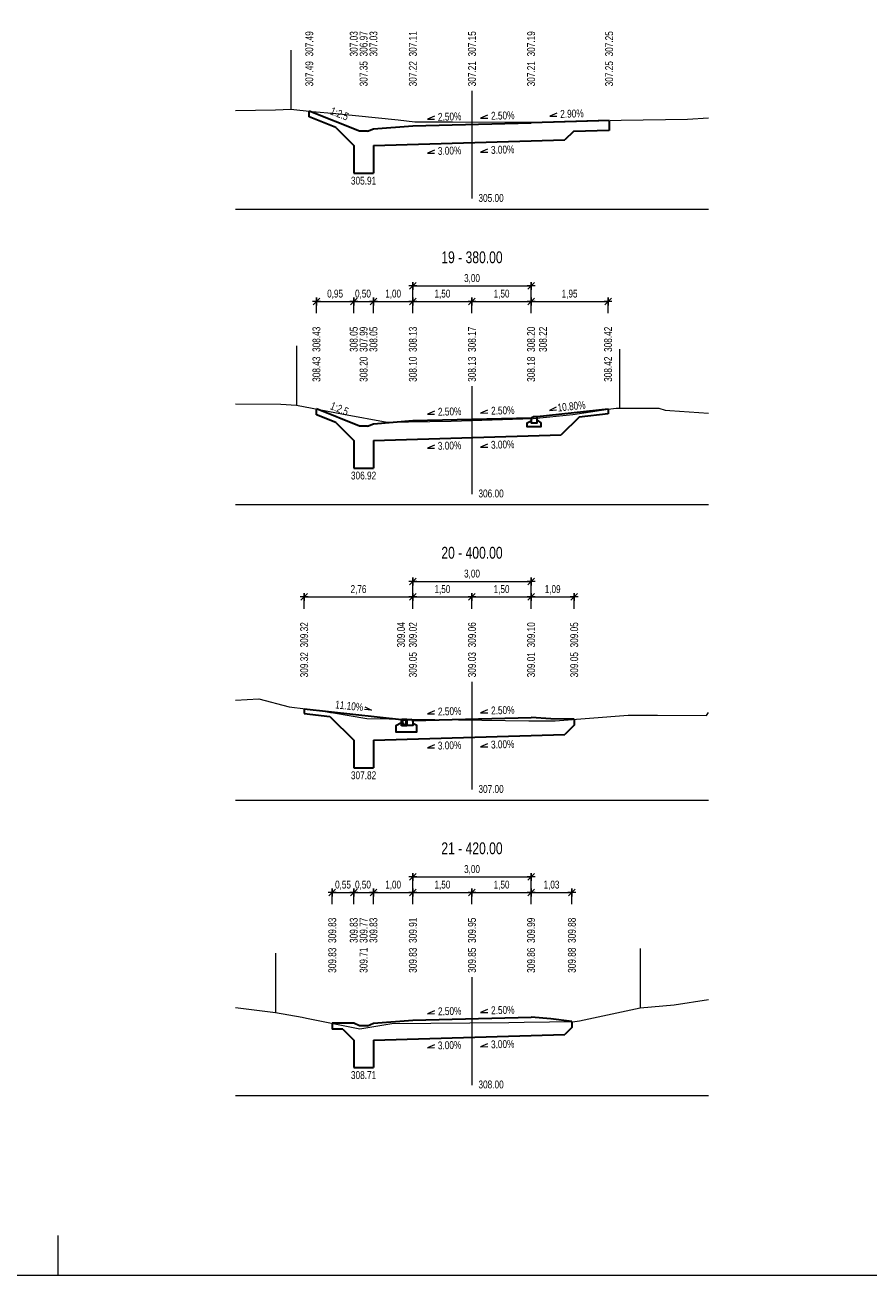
# Model space of a CAD drawing. Header units: metres. Extents: x -555394.9 to -555310.9, y -1125342.1 to -1125282.7.
# Tile 4 of 7: x -555353.7 to -555332.3, y -1125342.1 to -1125310.4. Entities that reach past the tile are written whole.
import ezdxf
from ezdxf.enums import TextEntityAlignment as Align

# ---------------------------------------------------------------- set-up
doc = ezdxf.new("R2010")
doc.units = ezdxf.units.M
doc.header["$MEASUREMENT"] = 0
doc.linetypes.add('DGN Style 4', pattern=[5.477252, 2.736915, -1.368458, 0.003421, -1.368458])
doc.layers.get('0').update_dxf_attribs({"lineweight": 13})
for name, color, linetype, lineweight in [('16', 7, 'Continuous', 0), ('KOTY', 7, 'Continuous', 13), ('PR_NAVRH', 1, 'Continuous', 30), ('PR_SKLON_NAVRH', 1, 'Continuous', 13), ('PR_STANICENI', 7, 'Continuous', 0), ('PR_VYSKY_NAVRH', 1, 'Continuous', 13), ('PR_VYSKY_TEREN', 7, 'Continuous', 13), ('RAMECEK', 7, 'Continuous', 0), ('TEREN', 7, 'Continuous', 0)]:
    doc.layers.add(name, color=color, linetype=linetype, lineweight=lineweight)
doc.styles.add('Style-Arial', font='arial.ttf')

# ---------------------------------------------------------------- blocks, each defined once
blk = doc.blocks.new('KOTA_ZN250')
at = {"color": 0, "linetype": 'ByBlock', "lineweight": -2, "ltscale": 0.25}
for p, q in [((-0.25, 0), (0.25, 0)), ((0.212, 0.212), (-0.212, -0.212)), ((0, -0.25), (0, 0.25))]:
    blk.add_line(p, q, dxfattribs=at)

msp = doc.modelspace()

# ---------------------------------------------------------------- linework, layer by layer
at = {"layer": '16', "color": 1, "linetype": 'DGN Style 4', "lineweight": 13}
for p, q in [((-555342.4, -1125312.055), (-555342.4, -1125315.055)), ((-555342.4, -1125319.555), (-555342.4, -1125322.555)), ((-555342.4, -1125327.055), (-555342.4, -1125330.055)), ((-555342.4, -1125334.555), (-555342.4, -1125337.555))]:
    msp.add_line(p, q, dxfattribs=at)
at = {"layer": '16', "color": 7, "linetype": 'Continuous', "lineweight": 0}
for p, q in [((-555348.4, -1125315.055), (-555336.4, -1125315.055)), ((-555348.4, -1125322.555), (-555336.4, -1125322.555)), ((-555348.4, -1125330.055), (-555336.4, -1125330.055)), ((-555348.4, -1125337.555), (-555336.4, -1125337.555))]:
    msp.add_line(p, q, dxfattribs=at)
at = {"layer": 'KOTY'}
for p, q in [((-555343.9, -1125317.308), (-555343.9, -1125316.908)), ((-555340.9, -1125317.308), (-555340.9, -1125316.908)), ((-555346.346, -1125317.702), (-555346.346, -1125317.302)), ((-555345.4, -1125317.702), (-555345.4, -1125317.302)), ((-555344.9, -1125317.702), (-555344.9, -1125317.302)), ((-555343.9, -1125317.008), (-555340.898, -1125317.008)), ((-555343.9, -1125317.702), (-555343.9, -1125317.302)), ((-555342.4, -1125317.702), (-555342.4, -1125317.302)), ((-555340.9, -1125317.702), (-555340.9, -1125317.302)), ((-555338.948, -1125317.702), (-555338.948, -1125317.302)), ((-555346.346, -1125317.402), (-555338.948, -1125317.402)), ((-555343.9, -1125324.808), (-555343.9, -1125324.408)), ((-555343.9, -1125324.508), (-555340.898, -1125324.508)), ((-555340.9, -1125324.808), (-555340.9, -1125324.408)), ((-555346.658, -1125325.202), (-555346.658, -1125324.802)), ((-555346.658, -1125324.902), (-555339.807, -1125324.902)), ((-555343.9, -1125325.202), (-555343.9, -1125324.802)), ((-555342.4, -1125325.202), (-555342.4, -1125324.802)), ((-555340.9, -1125325.202), (-555340.9, -1125324.802)), ((-555339.807, -1125325.202), (-555339.807, -1125324.802)), ((-555343.9, -1125332.308), (-555343.9, -1125331.908)), ((-555343.9, -1125332.008), (-555340.898, -1125332.008)), ((-555340.9, -1125332.308), (-555340.9, -1125331.908)), ((-555345.945, -1125332.702), (-555345.945, -1125332.302)), ((-555345.945, -1125332.402), (-555339.866, -1125332.402)), ((-555345.4, -1125332.702), (-555345.4, -1125332.302)), ((-555344.9, -1125332.702), (-555344.9, -1125332.302)), ((-555343.9, -1125332.702), (-555343.9, -1125332.302)), ((-555342.4, -1125332.702), (-555342.4, -1125332.302)), ((-555340.9, -1125332.702), (-555340.9, -1125332.302)), ((-555339.866, -1125332.702), (-555339.866, -1125332.302))]:
    msp.add_line(p, q, dxfattribs=at)
at = {"layer": 'PR_NAVRH'}
for p, q in [((-555345.25, -1125313.081), (-555346.528, -1125312.569)), ((-555346.528, -1125312.719), (-555346.528, -1125312.569)), ((-555345.858, -1125312.987), (-555346.528, -1125312.719)), ((-555343.9, -1125312.941), (-555340.9, -1125312.866)), ((-555338.921, -1125312.809), (-555340.9, -1125312.866)), ((-555338.921, -1125312.809), (-555338.921, -1125313.059)), ((-555345.858, -1125312.987), (-555345.4, -1125313.446)), ((-555345.05, -1125313.081), (-555345.25, -1125313.081)), ((-555345.05, -1125313.081), (-555344.9, -1125313.021)), ((-555344.9, -1125313.021), (-555343.9, -1125312.941)), ((-555339.827, -1125313.085), (-555340.042, -1125313.3)), ((-555338.921, -1125313.059), (-555339.827, -1125313.085)), ((-555345.4, -1125313.446), (-555345.4, -1125314.146)), ((-555344.9, -1125313.446), (-555340.042, -1125313.3)), ((-555344.9, -1125313.446), (-555344.9, -1125314.146)), ((-555345.4, -1125314.146), (-555344.9, -1125314.146)), ((-555345.25, -1125320.566), (-555346.346, -1125320.127)), ((-555346.346, -1125320.277), (-555346.346, -1125320.127)), ((-555338.948, -1125320.137), (-555340.75, -1125320.331)), ((-555338.948, -1125320.137), (-555338.948, -1125320.257)), ((-555345.858, -1125320.472), (-555346.346, -1125320.277)), ((-555345.858, -1125320.472), (-555345.4, -1125320.931)), ((-555344.9, -1125320.506), (-555343.9, -1125320.426)), ((-555343.9, -1125320.426), (-555340.9, -1125320.351)), ((-555339.683, -1125320.336), (-555340.135, -1125320.788)), ((-555338.948, -1125320.257), (-555339.683, -1125320.336)), ((-555345.05, -1125320.566), (-555345.25, -1125320.566)), ((-555345.05, -1125320.566), (-555344.9, -1125320.506)), ((-555344.9, -1125320.931), (-555340.135, -1125320.788)), ((-555345.4, -1125320.931), (-555345.4, -1125321.631)), ((-555344.9, -1125320.931), (-555344.9, -1125321.631)), ((-555345.4, -1125321.631), (-555344.9, -1125321.631)), ((-555346.658, -1125327.74), (-555344.185, -1125328.014)), ((-555346.658, -1125327.74), (-555346.658, -1125327.86)), ((-555346.658, -1125327.86), (-555346.006, -1125327.932)), ((-555346.006, -1125327.932), (-555345.4, -1125328.539)), ((-555344.185, -1125328.018), (-555344.185, -1125328.014)), ((-555344.185, -1125328.054), (-555344.185, -1125328.018)), ((-555344.185, -1125328.056), (-555344.185, -1125328.054)), ((-555344.185, -1125328.061), (-555344.185, -1125328.056)), ((-555344.185, -1125328.056), (-555344.167, -1125328.066)), ((-555344.185, -1125328.07), (-555344.185, -1125328.061)), ((-555344.167, -1125328.071), (-555344.185, -1125328.061)), ((-555344.185, -1125328.076), (-555344.185, -1125328.07)), ((-555344.185, -1125328.07), (-555344.172, -1125328.078)), ((-555344.185, -1125328.118), (-555344.185, -1125328.076)), ((-555344.174, -1125328.082), (-555344.185, -1125328.076)), ((-555344.183, -1125328.016), (-555344.182, -1125328.016)), ((-555344.18, -1125328.018), (-555344.18, -1125328.035)), ((-555344.172, -1125328.016), (-555344.179, -1125328.016)), ((-555344.179, -1125328.016), (-555344.179, -1125328.022)), ((-555344.179, -1125328.036), (-555344.171, -1125328.036)), ((-555344.177, -1125328.024), (-555344.176, -1125328.036)), ((-555344.176, -1125328.036), (-555344.17, -1125328.036)), ((-555344.174, -1125328.036), (-555344.174, -1125328.042)), ((-555344.174, -1125328.042), (-555344.17, -1125328.042)), ((-555344.172, -1125328.014), (-555344.169, -1125328.014)), ((-555344.163, -1125328.016), (-555344.172, -1125328.016)), ((-555344.17, -1125328.036), (-555344.169, -1125328.025)), ((-555344.17, -1125328.036), (-555344.17, -1125328.042)), ((-555344.17, -1125328.043), (-555344.166, -1125328.039)), ((-555344.165, -1125328.051), (-555344.17, -1125328.045)), ((-555344.165, -1125328.014), (-555344.169, -1125328.014)), ((-555344.169, -1125328.024), (-555344.169, -1125328.019)), ((-555344.168, -1125328.024), (-555344.169, -1125328.024)), ((-555344.065, -1125328.031), (-555344.169, -1125328.031)), ((-555344.168, -1125328.043), (-555344.169, -1125328.044)), ((-555344.169, -1125328.046), (-555344.167, -1125328.049)), ((-555344.163, -1125328.022), (-555344.167, -1125328.022)), ((-555344.167, -1125328.04), (-555344.167, -1125328.041)), ((-555344.167, -1125328.051), (-555344.167, -1125328.061)), ((-555344.167, -1125328.066), (-555344.167, -1125328.061)), ((-555344.167, -1125328.066), (-555344.167, -1125328.066)), ((-555344.167, -1125328.071), (-555344.167, -1125328.071)), ((-555344.167, -1125328.071), (-555344.167, -1125328.071)), ((-555344.167, -1125328.071), (-555344.167, -1125328.071)), ((-555344.165, -1125328.014), (-555344.162, -1125328.014)), ((-555344.165, -1125328.037), (-555344.165, -1125328.034)), ((-555344.165, -1125328.051), (-555344.159, -1125328.051)), ((-555344.128, -1125328.016), (-555344.163, -1125328.016)), ((-555344.128, -1125328.022), (-555344.163, -1125328.022)), ((-555344.158, -1125328.014), (-555344.162, -1125328.014)), ((-555344.157, -1125328.051), (-555344.159, -1125328.051)), ((-555344.158, -1125328.014), (-555344.156, -1125328.014)), ((-555344.157, -1125328.051), (-555344.157, -1125328.031)), ((-555344.141, -1125328.014), (-555344.138, -1125328.014)), ((-555344.127, -1125328.014), (-555344.138, -1125328.014)), ((-555344.119, -1125328.016), (-555344.128, -1125328.016)), ((-555344.122, -1125328.022), (-555344.128, -1125328.022)), ((-555344.127, -1125328.014), (-555344.125, -1125328.014)), ((-555344.122, -1125328.019), (-555344.122, -1125328.022)), ((-555344.122, -1125328.022), (-555344.112, -1125328.022)), ((-555344.115, -1125328.016), (-555344.119, -1125328.016)), ((-555344.106, -1125328.016), (-555344.115, -1125328.016)), ((-555344.112, -1125328.022), (-555344.112, -1125328.019)), ((-555344.106, -1125328.022), (-555344.112, -1125328.022)), ((-555344.11, -1125328.014), (-555344.107, -1125328.014)), ((-555344.096, -1125328.014), (-555344.107, -1125328.014)), ((-555344.072, -1125328.016), (-555344.106, -1125328.016)), ((-555344.072, -1125328.022), (-555344.106, -1125328.022)), ((-555344.096, -1125328.014), (-555344.094, -1125328.014)), ((-555344.079, -1125328.014), (-555344.076, -1125328.014)), ((-555344.077, -1125328.031), (-555344.077, -1125328.051)), ((-555344.075, -1125328.051), (-555344.077, -1125328.051)), ((-555344.065, -1125328.014), (-555344.076, -1125328.014)), ((-555344.07, -1125328.051), (-555344.075, -1125328.051)), ((-555344.063, -1125328.016), (-555344.072, -1125328.016)), ((-555344.067, -1125328.022), (-555344.072, -1125328.022)), ((-555344.064, -1125328.045), (-555344.07, -1125328.051)), ((-555344.069, -1125328.034), (-555344.069, -1125328.037)), ((-555344.068, -1125328.039), (-555344.064, -1125328.043)), ((-555344.067, -1125328.041), (-555344.067, -1125328.04)), ((-555344.067, -1125328.049), (-555344.065, -1125328.046)), ((-555344.067, -1125328.061), (-555344.067, -1125328.051)), ((-555344.067, -1125328.066), (-555344.05, -1125328.055)), ((-555344.05, -1125328.061), (-555344.067, -1125328.071)), ((-555344.067, -1125328.061), (-555344.067, -1125328.066)), ((-555344.067, -1125328.066), (-555344.067, -1125328.066)), ((-555344.066, -1125328.019), (-555344.066, -1125328.024)), ((-555344.066, -1125328.024), (-555344.066, -1125328.024)), ((-555344.066, -1125328.025), (-555344.065, -1125328.036)), ((-555344.065, -1125328.044), (-555344.066, -1125328.043)), ((-555344.065, -1125328.014), (-555344.063, -1125328.014)), ((-555344.065, -1125328.036), (-555344.059, -1125328.036)), ((-555344.065, -1125328.036), (-555344.065, -1125328.042)), ((-555344.065, -1125328.042), (-555344.061, -1125328.042)), ((-555344.064, -1125328.036), (-555344.055, -1125328.036)), ((-555344.056, -1125328.016), (-555344.063, -1125328.016)), ((-555344.062, -1125328.077), (-555344.05, -1125328.07)), ((-555344.061, -1125328.036), (-555344.061, -1125328.042)), ((-555344.05, -1125328.075), (-555344.06, -1125328.082)), ((-555344.059, -1125328.036), (-555344.057, -1125328.024)), ((-555344.056, -1125328.022), (-555344.056, -1125328.016)), ((-555344.054, -1125328.035), (-555344.054, -1125328.018)), ((-555344.052, -1125328.016), (-555344.052, -1125328.016)), ((-555344.05, -1125328.018), (-555344.05, -1125328.054)), ((-555344.05, -1125328.054), (-555344.05, -1125328.055)), ((-555344.05, -1125328.055), (-555344.05, -1125328.061)), ((-555344.05, -1125328.061), (-555344.05, -1125328.07)), ((-555344.05, -1125328.07), (-555344.05, -1125328.075)), ((-555344.05, -1125328.075), (-555344.05, -1125328.118)), ((-555343.9, -1125328.034), (-555340.9, -1125327.959)), ((-555340.4, -1125327.999), (-555340.9, -1125327.959)), ((-555339.807, -1125328.007), (-555340.4, -1125327.999)), ((-555339.807, -1125328.007), (-555339.807, -1125328.157)), ((-555344.9, -1125328.539), (-555340.042, -1125328.393)), ((-555344.185, -1125328.121), (-555344.185, -1125328.118)), ((-555344.185, -1125328.118), (-555344.172, -1125328.118)), ((-555344.185, -1125328.171), (-555344.185, -1125328.121)), ((-555344.142, -1125328.171), (-555344.185, -1125328.171)), ((-555344.172, -1125328.118), (-555344.172, -1125328.14)), ((-555344.172, -1125328.14), (-555344.153, -1125328.158)), ((-555344.153, -1125328.158), (-555344.139, -1125328.158)), ((-555344.139, -1125328.171), (-555344.142, -1125328.171)), ((-555344.139, -1125328.158), (-555344.139, -1125328.171)), ((-555344.095, -1125328.171), (-555344.139, -1125328.171)), ((-555344.095, -1125328.171), (-555344.095, -1125328.158)), ((-555344.095, -1125328.158), (-555344.081, -1125328.158)), ((-555344.092, -1125328.171), (-555344.095, -1125328.171)), ((-555344.05, -1125328.171), (-555344.092, -1125328.171)), ((-555344.081, -1125328.158), (-555344.062, -1125328.14)), ((-555344.062, -1125328.14), (-555344.062, -1125328.118)), ((-555344.062, -1125328.118), (-555344.05, -1125328.118)), ((-555344.05, -1125328.118), (-555344.05, -1125328.121)), ((-555344.05, -1125328.121), (-555344.05, -1125328.171)), ((-555339.807, -1125328.157), (-555340.042, -1125328.393)), ((-555345.4, -1125328.539), (-555345.4, -1125329.239)), ((-555344.9, -1125328.539), (-555344.9, -1125329.239)), ((-555345.4, -1125329.239), (-555344.9, -1125329.239)), ((-555344.9, -1125335.723), (-555343.9, -1125335.643)), ((-555343.9, -1125335.643), (-555340.9, -1125335.568)), ((-555340.4, -1125335.608), (-555340.9, -1125335.568)), ((-555339.866, -1125335.676), (-555340.4, -1125335.608)), ((-555339.866, -1125335.676), (-555339.866, -1125335.826)), ((-555345.945, -1125335.723), (-555345.945, -1125335.873)), ((-555345.4, -1125335.723), (-555345.945, -1125335.723)), ((-555345.675, -1125335.873), (-555345.945, -1125335.873)), ((-555345.675, -1125335.873), (-555345.4, -1125336.148)), ((-555345.25, -1125335.783), (-555345.4, -1125335.723)), ((-555345.05, -1125335.783), (-555345.25, -1125335.783)), ((-555345.05, -1125335.783), (-555344.9, -1125335.723)), ((-555344.9, -1125336.148), (-555340.042, -1125336.003)), ((-555339.866, -1125335.826), (-555340.042, -1125336.003)), ((-555345.4, -1125336.148), (-555345.4, -1125336.848)), ((-555344.9, -1125336.148), (-555344.9, -1125336.848)), ((-555345.4, -1125336.848), (-555344.9, -1125336.848))]:
    msp.add_line(p, q, dxfattribs=at)
at = {"layer": 'PR_NAVRH', "flags": 128}
for points in [[(-555340.75, -1125320.411), (-555340.65, -1125320.481), (-555340.65, -1125320.581), (-555341, -1125320.581), (-555341, -1125320.481), (-555340.9, -1125320.431)], [(-555340.9, -1125320.381), (-555340.9, -1125320.481), (-555340.75, -1125320.481), (-555340.75, -1125320.331), (-555340.85, -1125320.331)], [(-555344.185, -1125328.097), (-555344.335, -1125328.171), (-555344.335, -1125328.321), (-555343.8, -1125328.321), (-555343.8, -1125328.164), (-555343.9, -1125328.114)], [(-555343.9, -1125328.064), (-555343.9, -1125328.164), (-555344.05, -1125328.164), (-555344.05, -1125328.014), (-555343.95, -1125328.014)]]:
    msp.add_lwpolyline(points, dxfattribs=at)
at = {"layer": 'PR_NAVRH', "extrusion": (0, 0, -1)}
msp.add_arc((555340.85, -1125320.381), 0.05, 0, 90, dxfattribs=at)
at = {"layer": 'PR_NAVRH'}
for centre, radius, start, end in [((-555344.183, -1125328.018), 0.002, 90, 180), ((-555344.182, -1125328.018), 0.002, 0, 90), ((-555344.179, -1125328.035), 0.0015, 180, 270), ((-555344.179, -1125328.024), 0.0015, 6.7948, 90), ((-555344.174, -1125328.015), 0.001, 270, 0), ((-555344.055, -1125328.066), 0.12, 187.6185, 223.9341), ((-555344.172, -1125328.015), 0.001, 90, 180), ((-555344.172, -1125328.019), 0.003, 0.0139, 90.0073), ((-555344.055, -1125328.066), 0.117, 185.6848, 223.9959), ((-555344.171, -1125328.04), 0.0035, 0, 90), ((-555344.17, -1125328.044), 0.001, 131.7476, 222.4396), ((-555344.168, -1125328.045), 0.0015, 135, 210), ((-555344.166, -1125328.025), 0.003, 158.642, 175), ((-555344.166, -1125328.025), 0.003, 120.2093, 158.642), ((-555344.168, -1125328.034), 0.003, 0, 90), ((-555344.171, -1125328.041), 0.0035, 315, 0), ((-555344.167, -1125328.015), 0.001, 270, 0), ((-555344.171, -1125328.051), 0.0035, 0, 30), ((-555344.068, -1125328.066), 0.0988, 180, 182.6638), ((-555344.068, -1125328.066), 0.0988, 182.6638, 182.6641), ((-555344.068, -1125328.066), 0.0988, 182.6641, 182.7137), ((-555344.056, -1125328.066), 0.111, 182.44, 224.0213), ((-555344.165, -1125328.015), 0.001, 90, 180), ((-555344.168, -1125328.037), 0.003, 311.7476, 0), ((-555344.156, -1125328.015), 0.001, 0, 90), ((-555344.154, -1125328.015), 0.001, 180, 270), ((-555344.143, -1125328.015), 0.001, 270, 0), ((-555344.141, -1125328.015), 0.001, 90, 180), ((-555344.125, -1125328.015), 0.001, 0, 90), ((-555344.123, -1125328.015), 0.001, 180, 270), ((-555344.119, -1125328.019), 0.003, 89.9927, 179.9861), ((-555344.115, -1125328.019), 0.003, 0.0139, 90.0073), ((-555344.112, -1125328.015), 0.001, 270, 0), ((-555344.11, -1125328.015), 0.001, 90, 180), ((-555344.178, -1125328.066), 0.111, 315.9787, 357.56), ((-555344.179, -1125328.066), 0.117, 316.001, 354.3635), ((-555344.094, -1125328.015), 0.001, 0, 90), ((-555344.092, -1125328.015), 0.001, 180, 270), ((-555344.179, -1125328.066), 0.12, 316.0625, 352.4296), ((-555344.081, -1125328.015), 0.001, 270, 0), ((-555344.079, -1125328.015), 0.001, 90, 180), ((-555344.066, -1125328.034), 0.003, 90, 180), ((-555344.066, -1125328.037), 0.003, 180, 228.2524), ((-555344.069, -1125328.025), 0.003, 21.358, 59.7907), ((-555344.064, -1125328.04), 0.0035, 90, 180), ((-555344.064, -1125328.041), 0.0035, 180, 225), ((-555344.064, -1125328.051), 0.0035, 150, 180), ((-555344.166, -1125328.066), 0.0988, 357.2863, 0), ((-555344.063, -1125328.019), 0.003, 89.9927, 179.9861), ((-555344.069, -1125328.025), 0.003, 5, 21.358), ((-555344.066, -1125328.045), 0.0015, 330, 45), ((-555344.065, -1125328.044), 0.001, 317.5604, 48.2524), ((-555344.063, -1125328.015), 0.001, 0, 90), ((-555344.061, -1125328.015), 0.001, 180, 270), ((-555344.056, -1125328.024), 0.0015, 90, 173.2052), ((-555344.055, -1125328.035), 0.0015, 270, 0), ((-555344.052, -1125328.018), 0.002, 90, 180), ((-555344.052, -1125328.018), 0.002, 0, 90), ((-555343.95, -1125328.064), 0.05, 0, 90), ((-555344.117, -1125328.123), 0.0355, 226.8303, 313.1697), ((-555344.117, -1125328.123), 0.0328, 226.8303, 313.1697), ((-555344.117, -1125328.123), 0.0275, 226.7955, 313.2045)]:
    msp.add_arc(centre, radius, start, end, dxfattribs=at)
for centre, major_axis, start_param, end_param in [((-555344.098, -1125328.117), (-0.0514, -0.089), 4.73615, 4.781601), ((-555344.136, -1125328.117), (-0.0514, 0.089), 4.644333, 4.689752)]:
    msp.add_ellipse(centre, major_axis=major_axis, ratio=0.818421, start_param=start_param, end_param=end_param, dxfattribs=at)
at = {"layer": 'PR_SKLON_NAVRH', "color": 1, "lineweight": 13, "ltscale": 0.05}
for p, q in [((-555343.351, -1125312.7), (-555343.528, -1125312.776)), ((-555343.528, -1125312.776), (-555343.348, -1125312.772)), ((-555342.003, -1125312.673), (-555342.18, -1125312.749)), ((-555342.18, -1125312.749), (-555342.001, -1125312.746)), ((-555340.248, -1125312.625), (-555340.426, -1125312.701)), ((-555340.426, -1125312.701), (-555340.246, -1125312.697)), ((-555343.351, -1125313.565), (-555343.528, -1125313.641)), ((-555343.528, -1125313.641), (-555343.348, -1125313.638)), ((-555342.003, -1125313.539), (-555342.18, -1125313.615)), ((-555342.18, -1125313.615), (-555342.001, -1125313.611)), ((-555342.003, -1125320.159), (-555342.18, -1125320.234)), ((-555340.26, -1125320.081), (-555340.43, -1125320.171)), ((-555340.43, -1125320.171), (-555340.252, -1125320.154)), ((-555343.351, -1125320.185), (-555343.528, -1125320.261)), ((-555343.528, -1125320.261), (-555343.348, -1125320.258)), ((-555342.18, -1125320.234), (-555342.001, -1125320.231)), ((-555343.351, -1125321.05), (-555343.528, -1125321.126)), ((-555342.003, -1125321.024), (-555342.18, -1125321.1)), ((-555342.18, -1125321.1), (-555342.001, -1125321.096)), ((-555343.528, -1125321.126), (-555343.348, -1125321.123)), ((-555344.946, -1125327.777), (-555345.124, -1125327.76)), ((-555345.116, -1125327.688), (-555344.946, -1125327.777)), ((-555342.003, -1125327.767), (-555342.18, -1125327.842)), ((-555343.351, -1125327.793), (-555343.528, -1125327.869)), ((-555343.528, -1125327.869), (-555343.348, -1125327.866)), ((-555342.18, -1125327.842), (-555342.001, -1125327.839)), ((-555343.351, -1125328.658), (-555343.528, -1125328.734)), ((-555343.528, -1125328.734), (-555343.348, -1125328.731)), ((-555342.003, -1125328.632), (-555342.18, -1125328.708)), ((-555342.18, -1125328.708), (-555342.001, -1125328.704)), ((-555342.003, -1125335.376), (-555342.18, -1125335.452)), ((-555343.351, -1125335.403), (-555343.528, -1125335.479)), ((-555343.528, -1125335.479), (-555343.348, -1125335.475)), ((-555342.18, -1125335.452), (-555342.001, -1125335.449)), ((-555343.351, -1125336.268), (-555343.528, -1125336.344)), ((-555343.528, -1125336.344), (-555343.348, -1125336.34)), ((-555342.003, -1125336.241), (-555342.18, -1125336.317)), ((-555342.18, -1125336.317), (-555342.001, -1125336.314))]:
    msp.add_line(p, q, dxfattribs=at)
at = {"layer": 'RAMECEK', "ltscale": 0.25}
msp.add_line((-555352.9, -1125342.111), (-555352.9, -1125341.111), dxfattribs=at)
at = {"layer": 'RAMECEK', "ltscale": 0.25, "flags": 128}
msp.add_lwpolyline([(-555394.9, -1125342.111), (-555310.9, -1125342.111), (-555310.9, -1125282.711), (-555394.9, -1125282.711)], close=True, dxfattribs=at)
at = {"layer": 'TEREN', "color": 7, "lineweight": 13}
for p, q in [((-555346.994, -1125311.024), (-555346.994, -1125312.524)), ((-555346.85, -1125318.53), (-555346.85, -1125320.03)), ((-555338.657, -1125318.613), (-555338.657, -1125320.113)), ((-555347.383, -1125333.946), (-555347.383, -1125335.446)), ((-555338.132, -1125333.827), (-555338.132, -1125335.327))]:
    msp.add_line(p, q, dxfattribs=at)
at = {"layer": 'TEREN', "color": 7, "lineweight": 13, "flags": 128}
for points in [[(-555348.4, -1125312.551), (-555347.383, -1125312.542), (-555346.994, -1125312.524), (-555346.453, -1125312.577), (-555345.852, -1125312.63), (-555344.276, -1125312.792), (-555343.851, -1125312.844), (-555342.892, -1125312.846), (-555340.315, -1125312.847), (-555338.619, -1125312.8), (-555336.934, -1125312.772), (-555336.4, -1125312.742)], [(-555348.4, -1125319.999), (-555347.248, -1125320.01), (-555346.85, -1125320.03), (-555345.66, -1125320.26), (-555344.552, -1125320.461), (-555342.932, -1125320.437), (-555340.846, -1125320.373), (-555339.839, -1125320.267), (-555338.948, -1125320.137), (-555338.742, -1125320.112), (-555338.657, -1125320.113), (-555337.663, -1125320.114), (-555337.502, -1125320.158), (-555337.381, -1125320.167), (-555336.4, -1125320.238)], [(-555348.4, -1125327.524), (-555347.805, -1125327.489), (-555347.041, -1125327.693), (-555346.209, -1125327.795), (-555345.993, -1125327.836), (-555345.913, -1125327.841), (-555345.069, -1125327.984), (-555343.934, -1125328.003), (-555340.954, -1125328.047), (-555340.288, -1125328.044), (-555338.436, -1125327.902), (-555337.693, -1125327.899), (-555336.453, -1125327.91), (-555336.45, -1125327.911), (-555336.4, -1125327.835)], [(-555348.4, -1125335.325), (-555347.384, -1125335.445), (-555347.383, -1125335.446), (-555346.71, -1125335.571), (-555346.601, -1125335.593), (-555345.246, -1125335.862), (-555344.487, -1125335.735), (-555344.432, -1125335.73), (-555341.465, -1125335.7), (-555341.073, -1125335.696), (-555339.788, -1125335.675), (-555339.672, -1125335.659), (-555338.132, -1125335.327), (-555337.274, -1125335.258), (-555336.4, -1125335.115)]]:
    msp.add_lwpolyline(points, dxfattribs=at)

# ---------------------------------------------------------------- block references
at = {"layer": 'KOTY', "xscale": 0.3999200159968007, "yscale": 0.3999200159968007, "rotation": 179.9999999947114}
for p in [(-555343.9, -1125317.008), (-555340.9, -1125317.008), (-555346.346, -1125317.402), (-555345.4, -1125317.402), (-555344.9, -1125317.402), (-555343.9, -1125317.402), (-555342.4, -1125317.402), (-555340.9, -1125317.402), (-555338.948, -1125317.402), (-555343.9, -1125324.508), (-555340.9, -1125324.508), (-555346.658, -1125324.902), (-555343.9, -1125324.902), (-555342.4, -1125324.902), (-555340.9, -1125324.902), (-555339.807, -1125324.902), (-555343.9, -1125332.008), (-555340.9, -1125332.008), (-555345.945, -1125332.402), (-555345.4, -1125332.402), (-555344.9, -1125332.402), (-555343.9, -1125332.402), (-555342.4, -1125332.402), (-555340.9, -1125332.402), (-555339.866, -1125332.402)]:
    msp.add_blockref('KOTA_ZN250', p, dxfattribs=at)

# ---------------------------------------------------------------- texts
at = {"layer": '16', "color": 1, "lineweight": 0, "style": 'Style-Arial', "width": 0.75}
for s, rotation, p in [('2.90%', 1.6842, (-555339.861, -1125312.734)), ('2.50%', 1.6842, (-555342.963, -1125312.809)), ('2.50%', 1.6842, (-555341.616, -1125312.782)), ('3.00%', 1.6842, (-555342.966, -1125313.674)), ('3.00%', 1.6842, (-555341.618, -1125313.648)), ('2.50%', 1.6842, (-555342.963, -1125320.294)), ('2.50%', 1.6842, (-555341.616, -1125320.267)), ('10.80%', 6.1908, (-555339.865, -1125320.16)), ('3.00%', 1.6842, (-555342.966, -1125321.159)), ('3.00%', 1.6842, (-555341.618, -1125321.133)), ('11.10%', 353.9229, (-555345.525, -1125327.765)), ('2.50%', 1.6842, (-555342.963, -1125327.902)), ('2.50%', 1.6842, (-555341.616, -1125327.875)), ('3.00%', 1.6842, (-555342.966, -1125328.767)), ('3.00%', 1.6842, (-555341.618, -1125328.741)), ('2.50%', 1.6842, (-555342.963, -1125335.512)), ('2.50%', 1.6842, (-555341.616, -1125335.485)), ('3.00%', 1.6842, (-555342.966, -1125336.377)), ('3.00%', 1.6842, (-555341.618, -1125336.35))]:
    msp.add_text(s, height=0.2, rotation=rotation, dxfattribs=at).set_placement(p, align=Align.CENTER)
at = {"layer": 'KOTY', "linetype": 'Continuous', "style": 'Style-Arial', "width": 0.74}
for s, p in [('3,00', (-555342.399, -1125316.808)), ('0,95', (-555345.873, -1125317.202)), ('0,50', (-555345.165, -1125317.202)), ('1,00', (-555344.4, -1125317.202)), ('1,50', (-555343.15, -1125317.202)), ('1,50', (-555341.649, -1125317.202)), ('1,95', (-555339.924, -1125317.202)), ('3,00', (-555342.399, -1125324.308)), ('2,76', (-555345.279, -1125324.702)), ('1,50', (-555343.15, -1125324.702)), ('1,50', (-555341.649, -1125324.702)), ('1,09', (-555340.353, -1125324.702)), ('3,00', (-555342.399, -1125331.808)), ('0,55', (-555345.672, -1125332.202)), ('0,50', (-555345.165, -1125332.202)), ('1,00', (-555344.4, -1125332.202)), ('1,50', (-555343.15, -1125332.202)), ('1,50', (-555341.649, -1125332.202)), ('1,03', (-555340.383, -1125332.202))]:
    msp.add_text(s, height=0.2, rotation=360, dxfattribs=at).set_placement(p, align=Align.MIDDLE_CENTER)
at = {"layer": 'PR_STANICENI', "color": 1, "lineweight": 13, "style": 'Style-Arial', "width": 0.733333}
for s, p in [('19 - 380.00', (-555342.4, -1125316.28)), ('20 - 400.00', (-555342.4, -1125323.78)), ('21 - 420.00', (-555342.4, -1125331.28))]:
    msp.add_text(s, height=0.3, rotation=360, dxfattribs=at).set_placement(p, align=Align.MIDDLE_CENTER)
at = {"layer": 'PR_VYSKY_NAVRH', "color": 1, "style": 'Style-Arial', "width": 0.75}
for s, rotation, p in [('307.49', 90, (-555346.528, -1125311.183)), ('307.03', 90, (-555345.4, -1125311.183)), ('306.97', 90, (-555345.15, -1125311.183)), ('307.03', 90, (-555344.9, -1125311.183)), ('307.11', 90, (-555343.9, -1125311.183)), ('307.15', 90, (-555342.4, -1125311.183)), ('307.19', 90, (-555340.9, -1125311.183)), ('307.25', 90, (-555338.921, -1125311.183)), ('1:2.5', 338.1986, (-555345.978, -1125312.551)), ('308.43', 90, (-555346.346, -1125318.683)), ('308.05', 90, (-555345.4, -1125318.683)), ('307.99', 90, (-555345.15, -1125318.683)), ('308.05', 90, (-555344.9, -1125318.683)), ('308.13', 90, (-555343.9, -1125318.683)), ('308.17', 90, (-555342.4, -1125318.683)), ('308.20', 90, (-555340.9, -1125318.683)), ('308.22', 90, (-555340.6, -1125318.683)), ('308.42', 90, (-555338.948, -1125318.683)), ('1:2.5', 338.1986, (-555345.978, -1125320.036)), ('309.32', 90, (-555346.658, -1125326.183)), ('309.04', 90, (-555344.2, -1125326.183)), ('309.02', 90, (-555343.9, -1125326.183)), ('309.06', 90, (-555342.4, -1125326.183)), ('309.10', 90, (-555340.9, -1125326.183)), ('309.05', 90, (-555339.807, -1125326.183)), ('309.83', 90, (-555345.945, -1125333.683)), ('309.83', 90, (-555345.4, -1125333.683)), ('309.77', 90, (-555345.15, -1125333.683)), ('309.83', 90, (-555344.9, -1125333.683)), ('309.91', 90, (-555343.9, -1125333.683)), ('309.95', 90, (-555342.4, -1125333.683)), ('309.99', 90, (-555340.9, -1125333.683)), ('309.88', 90, (-555339.866, -1125333.683))]:
    msp.add_text(s, height=0.2, rotation=rotation, dxfattribs=at).set_placement(p, align=Align.MIDDLE_LEFT)
for s, p in [('305.91', (-555345.15, -1125314.335)), ('306.92', (-555345.15, -1125321.82)), ('307.82', (-555345.15, -1125329.428)), ('308.71', (-555345.15, -1125337.037))]:
    msp.add_text(s, height=0.2, dxfattribs=at).set_placement(p, align=Align.MIDDLE_CENTER)
at = {"layer": 'PR_VYSKY_TEREN', "style": 'Style-Arial', "width": 0.75}
for s, rotation, p in [('307.49', 90, (-555346.528, -1125311.942)), ('307.35', 90, (-555345.15, -1125311.942)), ('307.22', 90, (-555343.9, -1125311.942)), ('307.21', 90, (-555342.4, -1125311.942)), ('307.21', 90, (-555340.9, -1125311.942)), ('307.25', 90, (-555338.921, -1125311.942)), ('305.00', 360, (-555342.236, -1125314.775)), ('308.43', 90, (-555346.346, -1125319.442)), ('308.20', 90, (-555345.15, -1125319.442)), ('308.10', 90, (-555343.9, -1125319.442)), ('308.13', 90, (-555342.4, -1125319.442)), ('308.18', 90, (-555340.9, -1125319.442)), ('308.42', 90, (-555338.948, -1125319.442)), ('306.00', 360, (-555342.236, -1125322.275)), ('309.32', 90, (-555346.658, -1125326.942)), ('309.05', 90, (-555343.9, -1125326.942)), ('309.03', 90, (-555342.4, -1125326.942)), ('309.01', 90, (-555340.9, -1125326.942)), ('309.05', 90, (-555339.807, -1125326.942)), ('307.00', 360, (-555342.236, -1125329.775)), ('309.83', 90, (-555345.945, -1125334.442)), ('309.71', 90, (-555345.15, -1125334.442)), ('309.83', 90, (-555343.9, -1125334.442)), ('309.85', 90, (-555342.4, -1125334.442)), ('309.86', 90, (-555340.9, -1125334.442)), ('309.88', 90, (-555339.866, -1125334.442)), ('308.00', 360, (-555342.236, -1125337.275))]:
    msp.add_text(s, height=0.2, rotation=rotation, dxfattribs=at).set_placement(p, align=Align.MIDDLE_LEFT)

doc.saveas('drawing.dxf')
